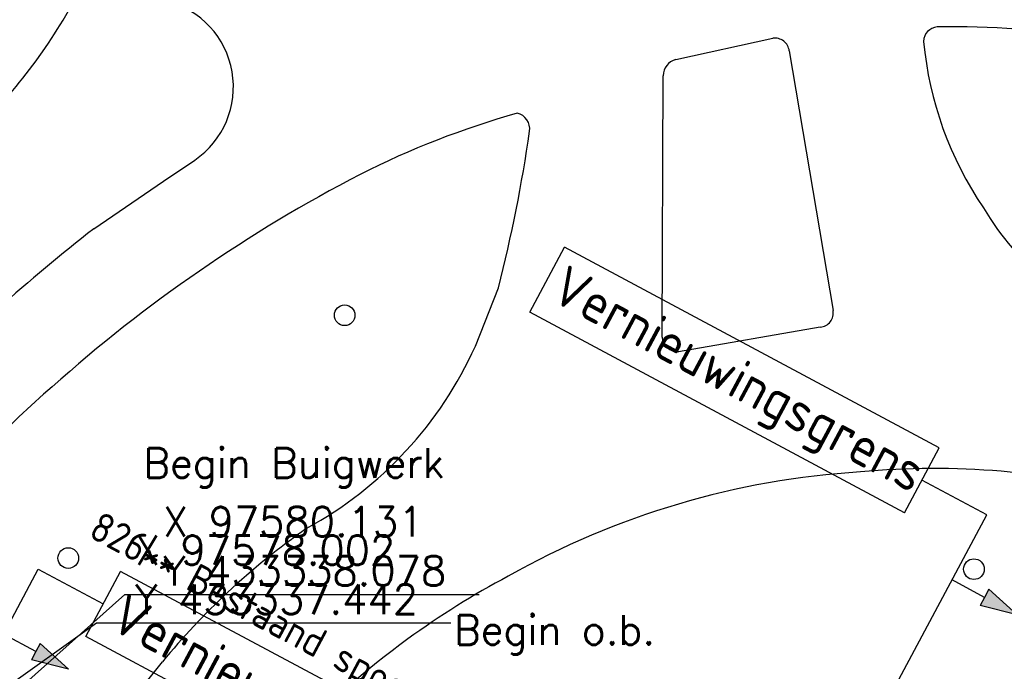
# Model space of a CAD drawing. Header units: millimetres. Extents: x 96940 to 101272, y 432237 to 434659.
# Tile 195 of 256: x 97583 to 97616, y 433341 to 433363. Entities that reach past the tile are written whole.
import ezdxf
from ezdxf.enums import TextEntityAlignment as Align

# ---------------------------------------------------------------- set-up
doc = ezdxf.new("R2010")
doc.units = ezdxf.units.MM
for name, color, linetype in [('Ondergrond_Nieuw_IP', 8, 'Continuous'), ('R_BN_N_Kabels_en_leidingen_maatvoering', 1, 'Continuous'), ('R_BN_T_N_Constructiecodes', 7, 'Continuous'), ('R_BN_T_N_Legplan_maatvoering', 1, 'Continuous')]:
    doc.layers.add(name, color=color, linetype=linetype)
doc.layers.add('R_BN_T_N_Coordinaten', color=7, linetype='Continuous', lineweight=25)
doc.styles.add('ISO', font='iso.shx')
doc.styles.get("Standard").update_dxf_attribs({"font": 'romans.shx'})
doc.dimstyles.new('RET 1-500', dxfattribs={"dimtxt": 1, "dimasz": 1, "dimexe": 0.3, "dimexo": 0, "dimgap": 0.3, "dimtad": 1, "dimdec": 3, "dimzin": 1, "dimtxsty": 'Standard', "dimcen": 0, "dimclrd": 1, "dimclre": 1, "dimclrt": 7, "dimaunit": 2, "dimadec": 4, "dimazin": 0, "dimtfac": 1, "dimtdec": 3, "dimtofl": 0, "dimtmove": 0, "dimatfit": 0, "dimfxl": 1, "dimarcsym": 0})

# ---------------------------------------------------------------- blocks, each defined once
blk = doc.blocks.new('Constructiecode boven')
at = {"layer": 'R_BN_T_N_Constructiecodes'}
blk.add_hatch(color=1, dxfattribs=at).paths.add_polyline_path([(1.25, 5.3125), (1.25, 5), (1.25, 4.6875), (2.5, 5)])
blk.add_hatch(color=1, dxfattribs=at).paths.add_polyline_path([(1.25, 5.3125), (1.25, 5), (1.25, 4.6875), (2.5, 5)])
blk.add_hatch(color=1, dxfattribs=at).paths.add_polyline_path([(1.25, 5.3125), (1.25, 5), (1.25, 4.6875), (2.5, 5)])
blk.add_hatch(color=1, dxfattribs=at).paths.add_polyline_path([(1.25, 5.3125), (1.25, 5), (1.25, 4.6875), (2.5, 5)])
for p, q in [((1.25, 5.3125), (1.25, 5)), ((1.25, 5.3125), (2.5, 5)), ((1.25, 5), (0, 5)), ((2.5, 5), (1.25, 4.6875)), ((1.25, 5), (1.25, 4.6875))]:
    blk.add_line(p, q, dxfattribs=at)
at = {"layer": 'R_BN_T_N_Constructiecodes', "style": 'ISO'}
blk.add_attdef('CONSTR.CODE', text='', height=1, dxfattribs=at).set_placement((-3.1305, 5.0002), align=Align.MIDDLE_RIGHT)
blk.add_attdef('CONSTR.CODE', text='', height=1, dxfattribs=at).set_placement((3, 5), align=Align.MIDDLE_LEFT)
blk = doc.blocks.new('Vernieuwingsgrens rechts boven')
at = {"layer": 'R_BN_T_N_Constructiecodes'}
blk.add_hatch(color=1, dxfattribs=at).paths.add_polyline_path([(-1.25, 5.312), (-1.25, 5), (-1.25, 4.687), (-2.5, 5)])
blk.add_hatch(color=1, dxfattribs=at).paths.add_polyline_path([(-1.25, 5.312), (-1.25, 5), (-1.25, 4.687), (-2.5, 5)])
blk.add_hatch(color=1, dxfattribs=at).paths.add_polyline_path([(-1.25, 5.312), (-1.25, 5), (-1.25, 4.687), (-2.5, 5)])
blk.add_hatch(color=1, dxfattribs=at).paths.add_polyline_path([(-1.25, 5.312), (-1.25, 5), (-1.25, 4.687), (-2.5, 5)])
at = {"layer": 'R_BN_T_N_Constructiecodes', "color": 7}
for p, q in [((16.918, 8.75), (2.5, 8.75)), ((2.5, 6.25), (2.5, 8.75)), ((16.918, 6.25), (16.918, 8.75)), ((0, 0), (0, 7.5)), ((0, 7.5), (2.5, 7.5)), ((16.918, 6.25), (2.5, 6.25)), ((-1.25, 5), (0, 5))]:
    blk.add_line(p, q, dxfattribs=at)
at = {"layer": 'R_BN_T_N_Constructiecodes'}
for p, q in [((-1.25, 5.312), (-2.5, 5)), ((-1.25, 5.312), (-1.25, 5)), ((-2.5, 5), (-1.25, 4.687)), ((-1.25, 5), (-1.25, 4.687))]:
    blk.add_line(p, q, dxfattribs=at)
at = {"layer": 'R_BN_T_N_Constructiecodes', "color": 1, "style": 'ISO'}
blk.add_text('Vernieuwingsgrens', height=1.35, dxfattribs=at).set_placement((3.003, 7.537), align=Align.MIDDLE_LEFT)
at = {"layer": 'R_BN_T_N_Constructiecodes', "style": 'ISO'}
blk.add_attdef('CODE', text='', height=1, dxfattribs=at).set_placement((-6.153, 5), align=Align.MIDDLE_LEFT)
blk = doc.blocks.new('Vernieuwingsgrens links boven')
at = {"layer": 'R_BN_T_N_Constructiecodes'}
blk.add_hatch(color=1, dxfattribs=at).paths.add_polyline_path([(1.25, 5.312), (1.25, 5), (1.25, 4.688), (2.5, 5)])
blk.add_hatch(color=1, dxfattribs=at).paths.add_polyline_path([(1.25, 5.312), (1.25, 5), (1.25, 4.688), (2.5, 5)])
blk.add_hatch(color=1, dxfattribs=at).paths.add_polyline_path([(1.25, 5.312), (1.25, 5), (1.25, 4.688), (2.5, 5)])
blk.add_hatch(color=1, dxfattribs=at).paths.add_polyline_path([(1.25, 5.312), (1.25, 5), (1.25, 4.688), (2.5, 5)])
for p, q in [((-2.5, 8.75), (-16.918, 8.75)), ((-16.918, 6.25), (-16.918, 8.75)), ((-2.5, 6.25), (-2.5, 8.75)), ((0, 7.5), (-2.5, 7.5)), ((0, 0), (0, 7.5)), ((-2.5, 6.25), (-16.918, 6.25)), ((1.25, 5.312), (1.25, 5)), ((1.25, 5.312), (2.5, 5)), ((1.25, 5), (0, 5)), ((2.5, 5), (1.25, 4.688)), ((1.25, 5), (1.25, 4.688))]:
    blk.add_line(p, q, dxfattribs=at)
at = {"layer": 'R_BN_T_N_Constructiecodes', "color": 1, "style": 'ISO'}
blk.add_text('Vernieuwingsgrens', height=1.35, dxfattribs=at).set_placement((-16.575, 7.616), align=Align.MIDDLE_LEFT)
at = {"layer": 'R_BN_T_N_Constructiecodes', "style": 'ISO'}
blk.add_attdef('CONSTR.CODE', text='', height=1, dxfattribs=at).set_placement((3, 5), align=Align.MIDDLE_LEFT)
blk = doc.blocks.new('BOOM')
at = {"color": 0}
blk.add_circle((0, 0), 0.35, dxfattribs=at)

msp = doc.modelspace()

# ---------------------------------------------------------------- linework, layer by layer
at = {"layer": 'Ondergrond_Nieuw_IP'}
for p, q in [((97587.913, 433357.85), (97588.97341, 433358.57188)), ((97585.548, 433356.24), (97587.913, 433357.85))]:
    msp.add_line(p, q, dxfattribs=at)
for points in [[(97605.285, 433361.978), (97608.58, 433362.701)], [(97609.138, 433362.272), (97610.625, 433353.469)], [(97604.822, 433352.563), (97604.864, 433361.429)], [(97598.49, 433352.257), (97599.275, 433354.238)], [(97610.188, 433352.903), (97605.379, 433352.071)], [(97587.01687, 433340.48386), (97587.88, 433341.557)]]:
    msp.add_lwpolyline(points, dxfattribs=at)
for centre, radius, start, end in [((97587.28519, 433361.05179), 3, 304.245511, 75.508208), ((97567.93072, 433373.3393), 19.37192, 313.075529, 330.463686), ((97614.19597, 433362.58123), 0.50413, 94.205167, 178.548332), ((97614.72343, 433333.67841), 29.41101, 80.582242, 91.099629), ((97608.64909, 433362.21347), 0.4924, 6.826461, 98.066134), ((97625.70887, 433363.72845), 12.0703, 185.393024, 214.176697), ((97605.43181, 433361.4295), 0.56781, 104.984089, 180.050407), ((97608.20668, 433330.98707), 30.3299, 105.883356, 116.69552), ((97599.78441, 433359.62075), 0.55182, 352.110167, 77.270434), ((97549.485, 433366.9039), 51.37576, 345.727461, 351.764811), ((97618.20066, 433312.6493), 51.20743, 117.468099, 131.702893), ((97624.24709, 433362.04035), 9.92936, 210.854378, 249.267225), ((97626.95955, 433303.34312), 67.17884, 128.0564402, 135.2343993), ((97610.14498, 433353.38792), 0.48682, 275.069771, 9.587859), ((97586.43086, 433357.68993), 13.22647, 298.687538, 335.747293), ((97605.36279, 433352.61394), 0.54318, 185.380902, 271.710557), ((97608.4947, 433322.89607), 37.10256, 131.039357, 140.428317), ((97613.25816, 433320.27506), 27.7714, 93.522229, 119.449917), ((97614.06319, 433321.36754), 26.74462, 74.893967, 95.387727), ((97606.84017, 433325.95714), 24.55402, 124.933257, 133.026702), ((97613.37642, 433318.65077), 29.25223, 118.08729, 125.947709), ((97607.05197, 433325.77023), 24.83519, 133.0897, 140.530952), ((97613.31239, 433318.76703), 29.12052, 125.980008, 147.035665)]:
    msp.add_arc(centre, radius, start, end, dxfattribs=at)

# ---------------------------------------------------------------- block references
for p in [(97594.058, 433353.308), (97584.684, 433345.073), (97615.4, 433344.697)]:
    msp.add_blockref('BOOM', p, dxfattribs=at)
at = {"layer": 'R_BN_T_N_Constructiecodes', "color": 0, "linetype": 'ByBlock'}
for name, p, rotation in [('Vernieuwingsgrens links boven', (97612.30214, 433339.92263), 331.8525389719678), ('Vernieuwingsgrens rechts boven', (97580.13088, 433338.07833), 331.9028030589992)]:
    msp.add_blockref(name, p, dxfattribs=dict(at, rotation=rotation))
ref = msp.add_blockref('Constructiecode boven', (97580.13088, 433338.07833), dxfattribs=dict(at, rotation=331.9028030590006))
ref.add_attrib('CONSTR.CODE', '826** Bestaand spoor isoleren (ingieten met Edilon)', dxfattribs={"height": 1, "rotation": 331.902803, "style": 'ISO'}).set_placement((97585.55643, 433346.25252), align=Align.MIDDLE_LEFT)

# ---------------------------------------------------------------- texts
at = {"layer": 'R_BN_N_Kabels_en_leidingen_maatvoering', "color": 7, "insert": (97586.94615, 433343.17665), "char_height": 1, "attachment_point": 7}
msp.add_mtext('X 97578.002\\PY 433337.442', dxfattribs=at)
at = {"layer": 'R_BN_T_N_Coordinaten', "color": 7}
for s, p in [('Begin Buigwerk', (97587.23436, 433347.79499)), ('Begin o.b.', (97597.77141, 433342.13681))]:
    msp.add_text(s, height=1, dxfattribs=at).set_placement(p)
at = {"layer": 'R_BN_T_N_Legplan_maatvoering', "color": 7, "insert": (97587.90177, 433344.13884), "char_height": 1, "attachment_point": 7}
msp.add_mtext('X 97580.131\\PY 433338.078', dxfattribs=at)

# ---------------------------------------------------------------- leaders
at = {"layer": 'R_BN_N_Kabels_en_leidingen_maatvoering', "color": 1, "annotation_type": 0, "has_hookline": 1, "hookline_direction": 0, "text_width": 10.71429}
msp.add_leader([(97578.00168, 433337.44225), (97585.64615, 433342.87665), (97586.64615, 433342.87665)], dimstyle='RET 1-500', override={"dimexe": 0, "dimzin": 0, "dimtofl": 1, "dimatfit": 2}, dxfattribs=at)
at = {"layer": 'R_BN_T_N_Legplan_maatvoering', "color": 4, "annotation_type": 0, "has_hookline": 1, "hookline_direction": 0, "text_width": 10.71429}
msp.add_leader([(97580.13093, 433338.07841), (97586.60177, 433343.83884), (97587.60177, 433343.83884)], dimstyle='RET 1-500', override={"dimexe": 0, "dimzin": 0, "dimtofl": 1, "dimatfit": 2}, dxfattribs=at)

doc.saveas('drawing.dxf')
